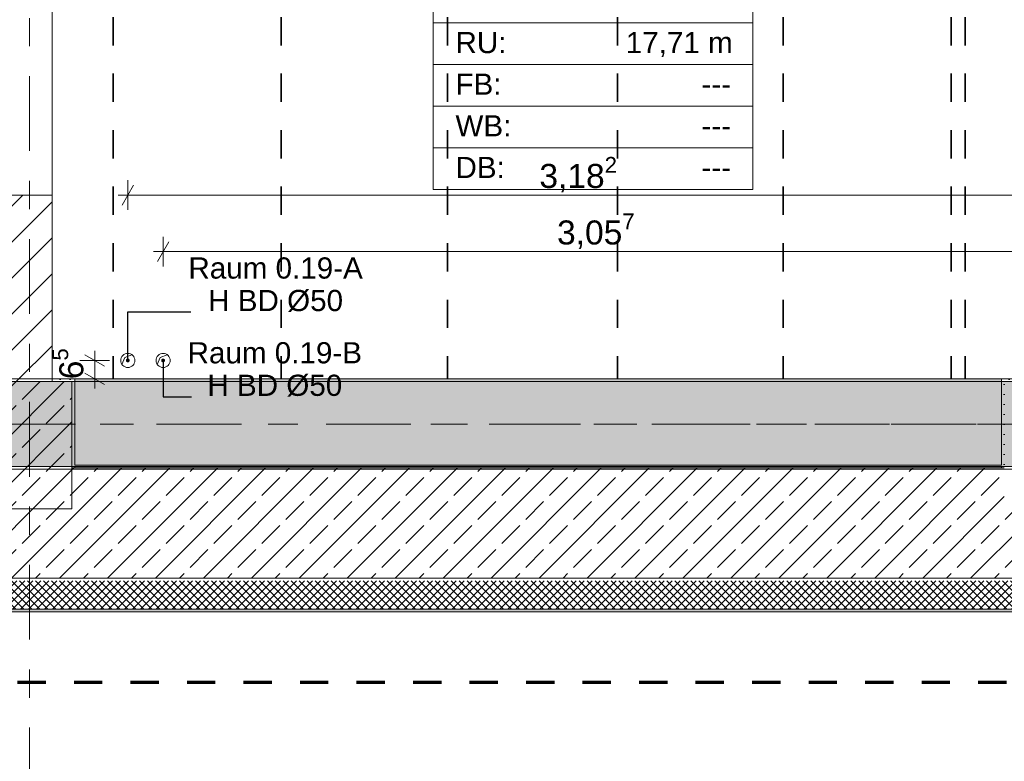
# Model space of a CAD drawing. Header units: metres. Extents: x -3.6 to 84.5, y -11 to 16.8.
# Tile 24 of 76: x 22.1 to 25.6, y -0.6 to 2. Entities that reach past the tile are written whole.
import ezdxf

# ---------------------------------------------------------------- set-up
doc = ezdxf.new("R2010")
doc.units = ezdxf.units.M
doc.header["$MEASUREMENT"] = 0
for name, pattern in [('Achse', [0.2, 0.1, -0.05, 0, -0.05]), ('Strichlinie doppelt', [0.546806, 0.264583, -0.105833, 0.070556, -0.105833]), ('Strichlinie eng', [0.115, 0.075, -0.04]), ('Wipeout_Contour', [1, 0, -1])]:
    doc.linetypes.add(name, pattern=pattern)
for name, color, linetype in [('155 - Bemaßung_ Beschriftung.Ausbau - Deckenelemente', 7, 'Continuous'), ('301 - Elemente.Linie', 7, 'Continuous'), ('401 - Zone.Raum_ Raumbegrenzung_ Whg.', 7, 'Continuous'), ('451 - Universal.Achsen Raster', 7, 'Continuous'), ('604 - Struktur.Wand Aussen', 7, 'Continuous'), ('605 - Struktur.Wand Innen', 7, 'Continuous'), ('607 - Struktur.Stütze', 7, 'Continuous'), ('608 - Struktur.Träger', 7, 'Continuous')]:
    doc.layers.add(name, color=color, linetype=linetype)
doc.styles.add('ERSTELLTER_STIL_2', font='txt')
doc.dimstyles.new('ERSTELLTER_STIL__1', dxfattribs={"dimtxt": 0.1, "dimasz": 0.0532, "dimexe": 0.18, "dimexo": 0.0625, "dimgap": 0, "dimtad": 1, "dimtih": 1, "dimtoh": 1, "dimzin": 0, "dimdsep": 46, "dimtxsty": 'ERSTELLTER_STIL_2', "dimblk": 'ARROWHEAD_2', "dimblk1": 'ARROWHEAD_2', "dimblk2": 'ARROWHEAD_2', "dimcen": 0.09, "dimse1": 1, "dimse2": 1, "dimclrd": 7, "dimclre": 7, "dimclrt": 7, "dimazin": 0, "dimtfac": 1, "dimtdec": 4, "dimtmove": 0, "dimatfit": 3, "dimfxl": 1, "dimtolj": 1, "dimtzin": 0, "dimarcsym": 0})
doc.dimstyles.new('ERSTELLTER_STIL__3', dxfattribs={"dimtxt": 0.085, "dimasz": 0.0532, "dimexe": 0.18, "dimexo": 0.0625, "dimgap": 0, "dimtad": 1, "dimtih": 1, "dimtoh": 1, "dimzin": 0, "dimdsep": 46, "dimtxsty": 'ERSTELLTER_STIL_2', "dimblk": 'ARROWHEAD_2', "dimblk1": 'ARROWHEAD_2', "dimblk2": 'ARROWHEAD_2', "dimcen": 0.09, "dimse1": 1, "dimse2": 1, "dimclrd": 256, "dimclre": 256, "dimclrt": 256, "dimazin": 0, "dimtfac": 1, "dimtdec": 4, "dimtmove": 0, "dimatfit": 3, "dimfxl": 1, "dimtolj": 1, "dimtzin": 0, "dimarcsym": 0})
doc.dimstyles.new('ERSTELLTER_STIL__4', dxfattribs={"dimtxt": 0.085, "dimasz": 0.0532, "dimexe": 0.18, "dimexo": 0.0625, "dimgap": 0, "dimtad": 1, "dimzin": 0, "dimdsep": 46, "dimtxsty": 'ERSTELLTER_STIL_2', "dimblk": 'ARROWHEAD_2', "dimblk1": 'ARROWHEAD_2', "dimblk2": 'ARROWHEAD_2', "dimcen": 0.09, "dimse1": 1, "dimse2": 1, "dimclrd": 256, "dimclre": 256, "dimclrt": 256, "dimazin": 0, "dimtfac": 1, "dimtdec": 4, "dimtmove": 2, "dimatfit": 3, "dimfxl": 1, "dimtolj": 1, "dimtzin": 0, "dimarcsym": 0})
doc.dimstyles.new('ERSTELLTER_STIL__8', dxfattribs={"dimtxt": 0.18, "dimasz": 0.02736, "dimexe": 0.18, "dimexo": 0.0625, "dimgap": 0, "dimtad": 0, "dimtih": 1, "dimtoh": 1, "dimdec": 4, "dimzin": 0, "dimdsep": 46, "dimcen": 0.09, "dimadec": 0, "dimazin": 0, "dimtfac": 1, "dimtdec": 4, "dimtmove": 0, "dimatfit": 3, "dimldrblk": 'ARROWHEAD_11', "dimfxl": 1, "dimtolj": 1, "dimtzin": 0, "dimarcsym": 0})
pattern_1 = [(45, (0, 0), (-0.01767767, 0.01767767), [0, -0.025])]
pattern_2 = [(45, (0, 0), (-0.08485281, 0.08485281), []), (45, (-0.04243, 0.04243), (-0.08485281, 0.08485281), [0.09, -0.03])]

# ---------------------------------------------------------------- blocks, each defined once
blk = doc.blocks.new('*D168')
at = {"layer": '155 - Bemaßung_ Beschriftung.Ausbau - Deckenelemente', "color": 7, "linetype": 'Continuous', "lineweight": 5}
for p, q in [((22.426, 4.4375), (22.426, 4.5425)), ((23.021, 4.4375), (23.021, 4.5425)), ((22.4462, 4.525), (22.4058, 4.455)), ((23.0412, 4.525), (23.0008, 4.455)), ((22.3918, 4.49), (22.426, 4.49)), ((22.426, 4.49), (23.021, 4.49))]:
    blk.add_line(p, q, dxfattribs=at)
at = {"layer": '155 - Bemaßung_ Beschriftung.Ausbau - Deckenelemente', "color": 7, "lineweight": 5, "insert": (22.6226, 4.5083), "char_height": 0.1, "attachment_point": 7, "style": 'ERSTELLTER_STIL_2'}
blk.add_mtext('\\A1;{\\pql;\\fArial|b0|i0|c0|p38;59\\fArial|b0|i0|c0|p38;\\A1{\\H.66x;\\S5^  ;}}', dxfattribs=at)
blk = doc.blocks.new('ARROWHEAD_2')
at = {"color": 0, "linetype": 'Continuous', "lineweight": 0}
for p, q in [((-0.378, -0.655), (0.378, 0.655)), ((0, 0), (-1, 0))]:
    blk.add_line(p, q, dxfattribs=at)
blk = doc.blocks.new('*D169')
at = {"layer": '155 - Bemaßung_ Beschriftung.Ausbau - Deckenelemente', "color": 7, "linetype": 'Continuous', "lineweight": 5}
for p, q in [((23.021, 4.4375), (23.021, 4.5425)), ((23.609, 4.4375), (23.609, 4.5425)), ((23.0412, 4.525), (23.0008, 4.455)), ((23.6292, 4.525), (23.5888, 4.455)), ((23.021, 4.49), (23.609, 4.49))]:
    blk.add_line(p, q, dxfattribs=at)
at = {"layer": '155 - Bemaßung_ Beschriftung.Ausbau - Deckenelemente', "color": 7, "lineweight": 5, "insert": (23.2141, 4.5083), "char_height": 0.1, "attachment_point": 7, "style": 'ERSTELLTER_STIL_2'}
blk.add_mtext('\\A1;{\\pql;\\fArial|b0|i0|c0|p38;58\\fArial|b0|i0|c0|p38;\\A1{\\H.66x;\\S8^  ;}}', dxfattribs=at)
blk = doc.blocks.new('*D170')
at = {"layer": '155 - Bemaßung_ Beschriftung.Ausbau - Deckenelemente', "color": 7, "linetype": 'Continuous', "lineweight": 5}
for p, q in [((23.609, 4.4375), (23.609, 4.5425)), ((24.211, 4.4375), (24.211, 4.5425)), ((23.6292, 4.525), (23.5888, 4.455)), ((24.2312, 4.525), (24.1908, 4.455)), ((23.609, 4.49), (24.211, 4.49))]:
    blk.add_line(p, q, dxfattribs=at)
at = {"layer": '155 - Bemaßung_ Beschriftung.Ausbau - Deckenelemente', "color": 7, "lineweight": 5, "insert": (23.8091, 4.5083), "char_height": 0.1, "attachment_point": 7, "style": 'ERSTELLTER_STIL_2'}
blk.add_mtext('\\A1;{\\pql;\\fArial|b0|i0|c0|p38;60\\fArial|b0|i0|c0|p38;\\A1{\\H.66x;\\S2^  ;}}', dxfattribs=at)
blk = doc.blocks.new('*D173')
at = {"layer": '155 - Bemaßung_ Beschriftung.Ausbau - Deckenelemente', "color": 7, "linetype": 'Continuous', "lineweight": 5}
for p, q in [((25.392, 4.4375), (25.392, 4.5425)), ((25.442, 4.4375), (25.442, 4.5425)), ((25.4122, 4.525), (25.3718, 4.455)), ((25.4622, 4.525), (25.4218, 4.455)), ((25.392, 4.49), (25.442, 4.49))]:
    blk.add_line(p, q, dxfattribs=at)
blk = doc.blocks.new('*D174')
at = {"layer": '155 - Bemaßung_ Beschriftung.Ausbau - Deckenelemente', "color": 7, "linetype": 'Continuous', "lineweight": 5}
for p, q in [((25.442, 4.4375), (25.442, 4.5425)), ((25.66, 4.4375), (25.66, 4.5425)), ((25.4622, 4.525), (25.4218, 4.455)), ((25.6398, 4.455), (25.6802, 4.525)), ((25.442, 4.49), (25.66, 4.49)), ((25.66, 4.49), (25.6942, 4.49))]:
    blk.add_line(p, q, dxfattribs=at)
at = {"layer": '155 - Bemaßung_ Beschriftung.Ausbau - Deckenelemente', "color": 7, "lineweight": 5, "insert": (25.6802, 4.5089), "char_height": 0.1, "attachment_point": 7, "style": 'ERSTELLTER_STIL_2'}
blk.add_mtext('\\A1;{\\pql;\\fArial|b0|i0|c0|p38;21\\fArial|b0|i0|c0|p38;\\A1{\\H.66x;\\S8^  ;}}', dxfattribs=at)
blk = doc.blocks.new('*D375')
at = {"layer": '155 - Bemaßung_ Beschriftung.Ausbau - Deckenelemente', "color": 92, "linetype": 'Continuous', "lineweight": 9, "true_color": 0x00be00}
for p, q in [((22.4982, 1.395), (22.4578, 1.325)), ((22.478, 1.3075), (22.478, 1.4125)), ((25.6398, 1.325), (25.6802, 1.395)), ((25.66, 1.3075), (25.66, 1.4125)), ((22.4438, 1.36), (22.478, 1.36)), ((22.478, 1.36), (25.66, 1.36)), ((25.66, 1.36), (25.6942, 1.36))]:
    blk.add_line(p, q, dxfattribs=at)
at = {"layer": '155 - Bemaßung_ Beschriftung.Ausbau - Deckenelemente', "color": 92, "lineweight": 9, "true_color": 0x00be00, "insert": (23.9346, 1.3605), "char_height": 0.085, "attachment_point": 7, "style": 'ERSTELLTER_STIL_2'}
blk.add_mtext('\\A1;{\\pql;\\fArial|b0|i0|c0|p38;3,18\\fArial|b0|i0|c0|p38;\\A1{\\H.66x;\\S2^  ;}}', dxfattribs=at)
blk = doc.blocks.new('*D376')
at = {"layer": '155 - Bemaßung_ Beschriftung.Ausbau - Deckenelemente', "color": 92, "linetype": 'Continuous', "lineweight": 9, "true_color": 0x00be00}
for p, q in [((22.6232, 1.195), (22.5828, 1.125)), ((22.603, 1.1075), (22.603, 1.2125)), ((25.6398, 1.125), (25.6802, 1.195)), ((25.66, 1.1075), (25.66, 1.2125)), ((22.5688, 1.16), (22.603, 1.16)), ((22.603, 1.16), (25.66, 1.16)), ((25.66, 1.16), (25.6942, 1.16))]:
    blk.add_line(p, q, dxfattribs=at)
at = {"layer": '155 - Bemaßung_ Beschriftung.Ausbau - Deckenelemente', "color": 92, "lineweight": 9, "true_color": 0x00be00, "insert": (23.9971, 1.1605), "char_height": 0.085, "attachment_point": 7, "style": 'ERSTELLTER_STIL_2'}
blk.add_mtext('\\A1;{\\pql;\\fArial|b0|i0|c0|p38;3,05\\fArial|b0|i0|c0|p38;\\A1{\\H.66x;\\S7^  ;}}', dxfattribs=at)
blk = doc.blocks.new('*D377')
at = {"layer": '155 - Bemaßung_ Beschriftung.Ausbau - Deckenelemente', "color": 92, "linetype": 'Continuous', "lineweight": 9, "true_color": 0x00be00}
for p, q in [((22.361, 0.775), (22.361, 0.8092)), ((22.4135, 0.775), (22.3085, 0.775)), ((22.396, 0.7548), (22.326, 0.7952)), ((22.361, 0.71), (22.361, 0.775)), ((22.4135, 0.71), (22.3085, 0.71)), ((22.326, 0.7302), (22.396, 0.6898)), ((22.361, 0.6758), (22.361, 0.71))]:
    blk.add_line(p, q, dxfattribs=at)
at = {"layer": '155 - Bemaßung_ Beschriftung.Ausbau - Deckenelemente', "color": 92, "lineweight": 9, "true_color": 0x00be00, "insert": (22.3454, 0.7084), "char_height": 0.085, "attachment_point": 7, "rotation": 90, "style": 'ERSTELLTER_STIL_2'}
blk.add_mtext('\\A1;{\\pql;\\fArial|b0|i0|c0|p38;6\\fArial|b0|i0|c0|p38;\\A1{\\H.66x;\\S5^  ;}}', dxfattribs=at)
blk = doc.blocks.new('ARROWHEAD_11')
at = {"color": 0, "linetype": 'Continuous', "lineweight": 0}
blk.add_line((0, 0), (-1, 0), dxfattribs=at)
at = {"color": 0, "linetype": 'Continuous', "lineweight": 0, "const_width": 0.25, "flags": 128}
blk.add_lwpolyline([(-0.125, 0, 1), (0.125, 0, 1)], format="xyb", close=True, dxfattribs=at)

msp = doc.modelspace()

# ---------------------------------------------------------------- hatches: boundary and pattern name
at = {"layer": '604 - Struktur.Wand Aussen', "linetype": 'Continuous', "lineweight": 0, "true_color": 0x000000}
h = msp.add_hatch(dxfattribs=at)
h.set_pattern_fill('Beton__Stahlbeton_0001', color=18, style=0, pattern_type=2)
h.set_pattern_definition(pattern_2)
h.paths.add_polyline_path([(18.68, 0.25), (18.53, 0.25), (18.53, 0.005), (25.73, 0.005), (25.73, 0.25), (25.58, 0.25), (25.58, 0.395), (22.28, 0.395), (22.28, 0.25), (21.98, 0.25), (21.98, 0.395), (18.68, 0.395)])
h = msp.add_hatch(dxfattribs=at)
h.set_pattern_fill('Gips_0001', color=18, style=0, pattern_type=2)
h.set_pattern_definition(pattern_1)
h.paths.add_polyline_path([(22.29, 0.405), (22.29, 0.395), (25.57, 0.395), (25.57, 0.405)])
h = msp.add_hatch(dxfattribs=at)
h.set_pattern_fill('Dämmung__hart_2_0001', color=18, style=0, pattern_type=2)
h.set_pattern_definition([(45, (0, 0), (-0.014142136, 0.014142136), []), (135, (0, 0), (0.014142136, 0.014142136), [])])
h.paths.add_polyline_path([(18.53, -0.105), (25.73, -0.105), (25.73, -0.005), (18.53, -0.005)])
h = msp.add_hatch(dxfattribs=at)
h.set_pattern_fill('Verputz_0001', color=18, style=0, pattern_type=2)
h.set_pattern_definition([(0, (0, 0), (0, 0.08660254), [0, -0.05]), (0, (0.025, 0.0433), (0, 0.08660254), [0, -0.05])])
h.paths.add_polyline_path([(18.53, -0.115), (25.73, -0.115), (25.73, -0.105), (18.53, -0.105)])
at = {"layer": '607 - Struktur.Stütze', "linetype": 'Continuous', "lineweight": 0, "true_color": 0x000000}
h = msp.add_hatch(dxfattribs=at)
h.set_pattern_fill('Gips_0001', color=18, style=0, pattern_type=2)
h.set_pattern_definition(pattern_1)
h.paths.add_polyline_path([(25.57, 0.405), (25.58, 0.405), (25.58, 0.7), (25.66, 0.7), (25.66, 0.71), (25.57, 0.71)])
h = msp.add_hatch(dxfattribs=at)
h.set_pattern_fill('Gips_0001', color=18, style=0, pattern_type=2)
h.set_pattern_definition(pattern_1)
h.paths.add_polyline_path([(22.29, 0.405), (22.28, 0.405), (22.28, 0.395), (22.29, 0.395)])
h = msp.add_hatch(dxfattribs=at)
h.set_pattern_fill('Gips_0001', color=18, style=0, pattern_type=2)
h.set_pattern_definition(pattern_1)
h.paths.add_polyline_path([(25.58, 0.405), (25.57, 0.405), (25.57, 0.395), (25.58, 0.395)])
at = {"layer": '608 - Struktur.Träger', "linetype": 'Continuous', "lineweight": 0, "true_color": 0x000000}
h = msp.add_hatch(dxfattribs=at)
h.set_pattern_fill('Gips_0001', color=18, style=0, pattern_type=2)
h.set_pattern_definition(pattern_1)
h.paths.add_polyline_path([(25.57, 0.71), (22.29, 0.71), (22.29, 0.7), (25.57, 0.7)])
h = msp.add_hatch(dxfattribs=at)
h.set_pattern_fill('Gips_0001', color=18, style=0, pattern_type=2)
h.set_pattern_definition(pattern_1)
h.paths.add_polyline_path([(22.29, 0.4), (22.29, 0.395), (25.57, 0.395), (25.57, 0.4)])

# ---------------------------------------------------------------- linework, layer by layer
at = {"layer": '155 - Bemaßung_ Beschriftung.Ausbau - Deckenelemente', "color": 7, "linetype": 'Achse', "lineweight": 35}
for p, q in [((22.426, 5.19), (22.426, 0.71)), ((23.021, 5.19), (23.021, 0.71)), ((23.609, 5.19), (23.609, 0.71)), ((24.211, 5.19), (24.211, 0.71)), ((24.797, 5.19), (24.797, 0.71)), ((25.392, 5.19), (25.392, 0.71)), ((25.442, 5.19), (25.442, 0.71))]:
    msp.add_line(p, q, dxfattribs=at)
at = {"layer": '155 - Bemaßung_ Beschriftung.Ausbau - Deckenelemente', "color": 7, "linetype": 'Continuous', "lineweight": 5}
for p, q in [((22.4575, 0.7606), (22.468, 0.785)), ((22.468, 0.785), (22.4924, 0.7954)), ((22.5825, 0.7606), (22.593, 0.785)), ((22.593, 0.785), (22.6174, 0.7954))]:
    msp.add_line(p, q, dxfattribs=at)
at = {"layer": '155 - Bemaßung_ Beschriftung.Ausbau - Deckenelemente', "color": 7, "linetype": 'Continuous', "lineweight": 9, "flags": 128}
for points in [[(22.503, 0.775, 0.414214), (22.478, 0.8, 0.414214), (22.453, 0.775, 0.414214), (22.478, 0.75, 0.414214)], [(22.628, 0.775, 0.414214), (22.603, 0.8, 0.414214), (22.578, 0.775, 0.414214), (22.603, 0.75, 0.414214)]]:
    msp.add_lwpolyline(points, format="xyb", close=True, dxfattribs=at)
at = {"layer": '401 - Zone.Raum_ Raumbegrenzung_ Whg.', "color": 7, "linetype": 'Continuous', "lineweight": 9}
for p, q in [((23.559, 3.0791), (23.559, 1.38)), ((24.6898, 1.38), (24.6898, 3.0791)), ((23.559, 1.9693), (23.559, 2.1166)), ((24.6898, 2.1166), (24.6898, 1.9693)), ((24.6898, 1.9693), (23.559, 1.9693)), ((23.559, 1.9693), (24.6898, 1.9693)), ((23.559, 1.8219), (23.559, 1.9693)), ((24.6898, 1.9693), (24.6898, 1.8219)), ((24.6898, 1.8219), (23.559, 1.8219)), ((23.559, 1.8219), (24.6898, 1.8219)), ((23.559, 1.6746), (23.559, 1.8219)), ((24.6898, 1.8219), (24.6898, 1.6746)), ((24.6898, 1.6746), (23.559, 1.6746)), ((23.559, 1.6746), (24.6898, 1.6746)), ((23.559, 1.5273), (23.559, 1.6746)), ((24.6898, 1.6746), (24.6898, 1.5273)), ((24.6898, 1.5273), (23.559, 1.5273)), ((23.559, 1.5273), (24.6898, 1.5273)), ((23.559, 1.38), (23.559, 1.5273)), ((24.6898, 1.5273), (24.6898, 1.38)), ((23.559, 1.38), (24.6898, 1.38)), ((24.6898, 1.38), (23.559, 1.38))]:
    msp.add_line(p, q, dxfattribs=at)
at = {"layer": '451 - Universal.Achsen Raster', "color": 160, "linetype": 'Strichlinie doppelt', "lineweight": 9, "true_color": 0x3232ff}
msp.add_line((64.935, 0.55), (-3.175, 0.55), dxfattribs=at)
at = {"layer": '604 - Struktur.Wand Aussen', "color": 7, "linetype": 'Continuous', "lineweight": 18}
for p, q in [((25.58, 0.395), (22.28, 0.395)), ((18.53, 0.005), (25.73, 0.005))]:
    msp.add_line(p, q, dxfattribs=at)
at = {"layer": '604 - Struktur.Wand Aussen', "color": 7, "linetype": 'Continuous', "lineweight": 13}
msp.add_line((18.53, -0.105), (25.73, -0.105), dxfattribs=at)
at = {"layer": '604 - Struktur.Wand Aussen', "color": 7, "linetype": 'Continuous', "lineweight": 13, "flags": 128}
for points in [[(25.57, 0.405), (22.29, 0.405)], [(18.53, -0.115), (25.73, -0.115)]]:
    msp.add_lwpolyline(points, dxfattribs=at)
at = {"layer": '607 - Struktur.Stütze', "color": 7, "linetype": 'Continuous', "lineweight": 5, "flags": 128}
msp.add_lwpolyline([(25.66, 0.71), (25.57, 0.71), (25.57, 0.405)], dxfattribs=at)
at = {"layer": '608 - Struktur.Träger', "color": 7, "linetype": 'Continuous', "lineweight": 5}
for p, q in [((22.29, 0.71), (22.29, 0.7)), ((25.57, 0.71), (22.29, 0.71)), ((25.57, 0.71), (25.57, 0.7)), ((22.29, 0.4), (22.29, 0.395)), ((25.57, 0.395), (22.29, 0.395)), ((25.57, 0.4), (25.57, 0.395))]:
    msp.add_line(p, q, dxfattribs=at)
at = {"layer": '608 - Struktur.Träger', "color": 7, "linetype": 'Continuous', "lineweight": 13}
for p, q in [((25.57, 0.7), (22.29, 0.7)), ((25.89, 0.7), (25.57, 0.7)), ((0.38, 0.39), (61.88, 0.39))]:
    msp.add_line(p, q, dxfattribs=at)
at = {"layer": '608 - Struktur.Träger', "color": 7, "linetype": 'Achse', "lineweight": 9}
msp.add_line((0.38, 0.55), (61.88, 0.55), dxfattribs=at)
at = {"layer": '608 - Struktur.Träger', "color": 7, "linetype": 'Continuous', "lineweight": 13, "flags": 128}
msp.add_lwpolyline([(61.88, 0.4), (61.57, 0.4), (58.29, 0.4), (57.97, 0.4), (54.69, 0.4), (54.37, 0.4), (51.09, 0.4), (25.57, 0.4), (22.29, 0.4), (21.97, 0.4), (18.69, 0.4), (0.38, 0.4)], dxfattribs=at)

# ---------------------------------------------------------------- texts
at = {"layer": '155 - Bemaßung_ Beschriftung.Ausbau - Deckenelemente', "color": 7, "linetype": 'Continuous', "lineweight": 9, "char_height": 0.075, "attachment_point": 9, "line_spacing_factor": 0.920251, "style": 'ERSTELLTER_STIL_2'}
for s, insert in [('\\A1;{\\pqc;\\fArial|b0|i0|c0|p38;Raum 0.19-A\\P\\pqc;\\fArial|b0|i0|c0|p38;H BD\\fArial|b0|i0|c0|p38; Ø\\fArial|b0|i0|c0|p38;50}', (23.3097, 0.9468)), ('\\A1;{\\pqc;\\fArial|b0|i0|c0|p38;Raum 0.19-B\\P\\pqc;\\fArial|b0|i0|c0|p38;H BD\\fArial|b0|i0|c0|p38; Ø\\fArial|b0|i0|c0|p38;50}', (23.3069, 0.6468))]:
    msp.add_mtext(s, dxfattribs=dict(at, insert=insert))
at = {"layer": '401 - Zone.Raum_ Raumbegrenzung_ Whg.', "color": 7, "lineweight": 9, "char_height": 0.075, "attachment_point": 1, "style": 'ERSTELLTER_STIL_2'}
for s, insert in [('\\A1;{\\pqj;\\pt0;\\fArial|b0|i0|c0|p38;RU: }', (23.6376, 1.9374)), ('\\A1;{\\pqj;\\pt0;\\fArial|b0|i0|c0|p38;17,71 m}', (24.2403, 1.9374)), ('\\A1;{\\pqj;\\pt0;\\fArial|b0|i0|c0|p38;FB: }', (23.6376, 1.7901)), ('\\A1;{\\pqj;\\pt0;\\fArial|b0|i0|c0|p38;---}', (24.5084, 1.7901)), ('\\A1;{\\pqj;\\pt0;\\fArial|b0|i0|c0|p38;WB: }', (23.6376, 1.6428)), ('\\A1;{\\pqj;\\pt0;\\fArial|b0|i0|c0|p38;---}', (24.5084, 1.6428)), ('\\A1;{\\pqj;\\pt0;\\fArial|b0|i0|c0|p38;DB: }', (23.6376, 1.4954)), ('\\A1;{\\pqj;\\pt0;\\fArial|b0|i0|c0|p38;---}', (24.5084, 1.4954))]:
    msp.add_mtext(s, dxfattribs=dict(at, insert=insert))

# ---------------------------------------------------------------- dimensions: what is measured, and where the dimension line sits
at = {"layer": '155 - Bemaßung_ Beschriftung.Ausbau - Deckenelemente', "color": 7, "linetype": 'Continuous', "lineweight": 5}
for base, p1, p2, picture, middle in [((25.66, 4.49), (25.442, 0.71), (25.66, 5.2), '*D174', (25.8915, 4.56)), ((23.0209889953, 4.4899822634), (22.4259889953, 0.7099823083), (23.0209889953, 5.1899822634), '*D168', (22.8338552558, 4.5599822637)), ((23.609, 4.49), (23.021, 5.19), (23.609, 0.71), '*D169', (23.4254, 4.56)), ((24.211, 4.49), (23.609, 0.71), (24.211, 5.19), '*D170', (24.0204, 4.56)), ((25.442, 4.49), (25.392, 5.19), (25.442, 0.71), '*D173', (25.334, 4.56))]:
    dim = msp.add_linear_dim(base=base, p1=p1, p2=p2, dimstyle='ERSTELLTER_STIL__1', dxfattribs=at)
    dim.commit()
    dim.dimension.update_dxf_attribs({"geometry": picture, "text_midpoint": middle, "dimtype": 160})
at = {"layer": '155 - Bemaßung_ Beschriftung.Ausbau - Deckenelemente', "color": 92, "linetype": 'Continuous', "lineweight": 9, "true_color": 0x00be00}
for base, p1, p2, picture, middle in [((25.66, 1.36), (22.478, 0.7981), (25.66, 0.7331), '*D375', (24.1598, 1.4195)), ((25.66, 1.16), (22.603, 0.5981), (25.66, 0.5331), '*D376', (24.2223, 1.2195))]:
    dim = msp.add_linear_dim(base=base, p1=p1, p2=p2, dimstyle='ERSTELLTER_STIL__3', dxfattribs=at)
    dim.commit()
    dim.dimension.update_dxf_attribs({"geometry": picture, "text_midpoint": middle, "dimtype": 160})

# ---------------------------------------------------------------- leaders
at = {"layer": '155 - Bemaßung_ Beschriftung.Ausbau - Deckenelemente', "color": 7, "linetype": 'Continuous', "lineweight": 9, "annotation_type": 0, "has_hookline": 1, "hookline_direction": 0}
for points, text_width in [([(22.478, 0.775), (22.478, 0.9468), (22.7011, 0.9468)], 0.6086), ([(22.603, 0.775), (22.603, 0.6468), (22.7039, 0.6468)], 0.6029)]:
    msp.add_leader(points, dimstyle='ERSTELLTER_STIL__8', dxfattribs=dict(at, text_width=text_width))

# ---------------------------------------------------------------- wipeouts: each hides what was drawn before it
at = {"color": 254, "linetype": 'Wipeout_Contour', "lineweight": 0, "ltscale": 88.666449}
msp.add_wipeout([(22.06, 1.36), (22.06, 0.7), (22.21, 0.7), (22.21, 1.36)], dxfattribs=at).dxf.layer = '605 - Struktur.Wand Innen'

# ---------------------------------------------------------------- next in the draw order: hatches: boundary and pattern name
at = {"layer": '605 - Struktur.Wand Innen', "linetype": 'Continuous', "lineweight": 0, "true_color": 0x000000}
h = msp.add_hatch(dxfattribs=at)
h.set_pattern_fill('MW_Ziegel_0001', color=18, style=0, pattern_type=2)
h.set_pattern_definition([(45, (0, 0), (-0.0636396, 0.0636396), [])])
h.paths.add_polyline_path([(22.06, 1.36), (22.06, 0.7), (22.21, 0.7), (22.21, 1.36)])
at = {"layer": '607 - Struktur.Stütze', "linetype": 'Continuous', "lineweight": 0, "true_color": 0x000000}
h = msp.add_hatch(dxfattribs=at)
h.set_pattern_fill('Beton__Stahlbeton_0001', color=18, style=0, pattern_type=2)
h.set_pattern_definition(pattern_2)
h.paths.add_polyline_path([(21.98, 0.25), (22.28, 0.25), (22.28, 0.7), (21.98, 0.7)])
h = msp.add_hatch(dxfattribs=at)
h.set_pattern_fill('Gips_0001', color=18, style=0, pattern_type=2)
h.set_pattern_definition(pattern_1)
h.paths.add_polyline_path([(22.21, 0.7), (22.28, 0.7), (22.28, 0.405), (22.29, 0.405), (22.29, 0.71), (22.21, 0.71)])
at = {"layer": '608 - Struktur.Träger', "linetype": 'Continuous', "lineweight": 0, "true_color": 0x000000}
h = msp.add_hatch(dxfattribs=at)
h.set_pattern_fill('Beton__Stahlbeton_0001', color=18, style=0, pattern_type=2)
h.set_pattern_definition(pattern_2)
h.paths.add_polyline_path([(0.69, 0.7), (0.38, 0.7), (0.38, 0.4), (18.69, 0.4), (21.97, 0.4), (22.29, 0.4), (25.57, 0.4), (51.09, 0.4), (54.37, 0.4), (54.69, 0.4), (57.97, 0.4), (58.29, 0.4), (61.57, 0.4), (61.88, 0.4), (61.88, 0.7), (61.57, 0.7), (58.29, 0.7), (57.97, 0.7), (54.69, 0.7), (54.37, 0.7), (51.09, 0.7), (50.77, 0.7), (47.49, 0.7), (47.17, 0.7), (43.89, 0.7), (43.57, 0.7), (40.29, 0.7), (39.97, 0.7), (36.69, 0.7), (36.37, 0.7), (33.09, 0.7), (32.77, 0.7), (29.49, 0.7), (29.17, 0.7), (25.89, 0.7), (25.57, 0.7), (22.29, 0.7), (21.97, 0.7), (18.69, 0.7), (18.37, 0.7), (15.28, 0.7), (14.77, 0.7), (11.49, 0.7), (11.17, 0.7), (7.89, 0.7), (7.57, 0.7), (4.29, 0.7), (3.97, 0.7)])

# ---------------------------------------------------------------- next in the draw order: linework, layer by layer
at = {"layer": '301 - Elemente.Linie', "color": 160, "linetype": 'Strichlinie eng', "lineweight": 70, "true_color": 0x3232ff, "flags": 128}
msp.add_lwpolyline([(15.0261, 14.065), (32.7919, 14.065), (32.7919, -0.365), (15.0261, -0.365)], close=True, dxfattribs=at)
at = {"layer": '451 - Universal.Achsen Raster', "color": 160, "linetype": 'Strichlinie doppelt', "lineweight": 9, "true_color": 0x3232ff}
msp.add_line((22.13, -10.585), (22.13, 16.355), dxfattribs=at)
at = {"layer": '605 - Struktur.Wand Innen', "color": 7, "linetype": 'Continuous', "lineweight": 13}
msp.add_line((22.21, 1.36), (22.21, 2.23), dxfattribs=at)
at = {"layer": '605 - Struktur.Wand Innen', "color": 7, "linetype": 'Continuous', "lineweight": 18}
msp.add_line((22.06, 1.36), (22.21, 1.36), dxfattribs=at)
at = {"layer": '605 - Struktur.Wand Innen', "color": 7, "linetype": 'Continuous', "lineweight": 18, "flags": 128}
msp.add_lwpolyline([(22.21, 0.7), (22.21, 1.36)], dxfattribs=at)
at = {"layer": '607 - Struktur.Stütze', "color": 7, "linetype": 'Continuous', "lineweight": 13, "flags": 128}
msp.add_lwpolyline([(21.98, 0.25), (22.28, 0.25), (22.28, 0.7), (21.98, 0.7)], close=True, dxfattribs=at)
at = {"layer": '607 - Struktur.Stütze', "color": 7, "linetype": 'Continuous', "lineweight": 5, "flags": 128}
msp.add_lwpolyline([(22.29, 0.405), (22.29, 0.71), (22.21, 0.71)], dxfattribs=at)
at = {"layer": '608 - Struktur.Träger', "color": 7, "linetype": 'Continuous', "lineweight": 13}
for p, q in [((0.38, 0.71), (61.88, 0.71)), ((22.29, 0.7), (21.97, 0.7))]:
    msp.add_line(p, q, dxfattribs=at)

# ---------------------------------------------------------------- next in the draw order: dimensions: what is measured, and where the dimension line sits
at = {"layer": '155 - Bemaßung_ Beschriftung.Ausbau - Deckenelemente', "color": 92, "linetype": 'Continuous', "lineweight": 9, "true_color": 0x00be00}
dim = msp.add_linear_dim(base=(22.3609901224, 0.7749822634), p1=(22.2960184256, 0.7099822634), p2=(22.5640184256, 0.7749822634), angle=90, dimstyle='ERSTELLTER_STIL__4', dxfattribs=at)
dim.commit()
dim.dimension.update_dxf_attribs({"geometry": '*D377', "text_midpoint": (22.3014901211, 0.8555841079), "dimtype": 160, "text_rotation": 90})

doc.saveas('drawing.dxf')
